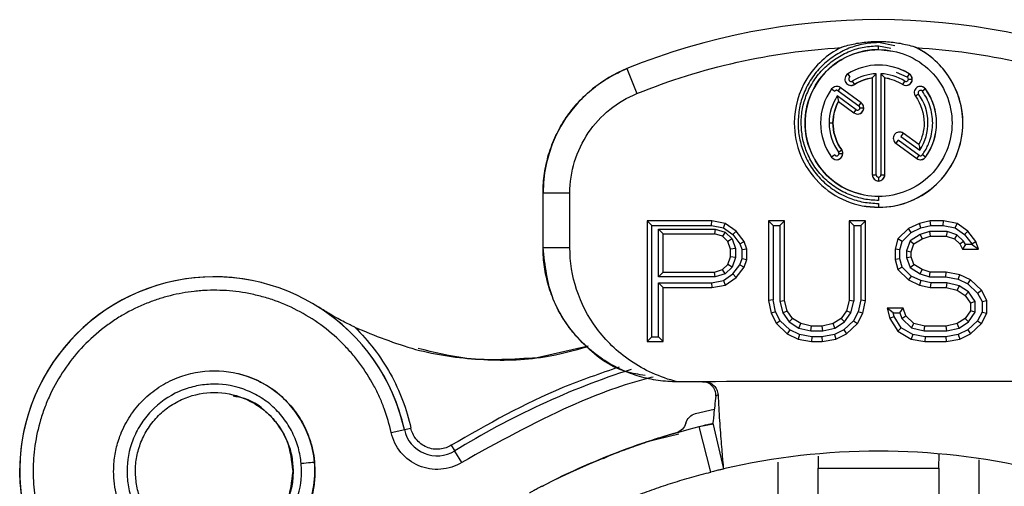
# Model space of a CAD drawing. Header units: millimetres. Extents: x 0 to 138, y -6 to 29.
# Tile 5 of 15: x 0 to 15, y 22 to 29. Entities that reach past the tile are written whole.
import ezdxf

# ---------------------------------------------------------------- set-up
doc = ezdxf.new("R2010")
doc.units = ezdxf.units.MM

msp = doc.modelspace()

# ---------------------------------------------------------------- linework, layer by layer
at = {"color": 7, "linetype": 'Continuous', "lineweight": 25}
for p, q in [((12.75, 28.842), (12.75, 28.861)), ((12.994, 28.793), (12.75, 28.842)), ((12.75, 28.738), (12.75, 28.796)), ((12.75, 28.796), (12.932, 28.76)), ((9, 28.455), (9.15, 28.084)), ((12.292, 28.376), (12.322, 28.327)), ((12.715, 28.379), (12.657, 28.316)), ((12.715, 26.871), (12.715, 28.379)), ((12.785, 28.379), (12.785, 26.871)), ((13.178, 28.327), (13.019, 28.398)), ((13.208, 28.376), (13.178, 28.327)), ((12.359, 28.268), (12.39, 28.219)), ((12.657, 28.316), (12.657, 26.871)), ((12.843, 26.871), (12.843, 28.316)), ((13.11, 28.219), (13.141, 28.268)), ((13.194, 28.297), (13.252, 28.297)), ((12.051, 28.151), (12.097, 28.117)), ((12.134, 28.047), (12.151, 27.963)), ((12.417, 27.842), (12.134, 28.047)), ((12.18, 28.172), (12.146, 28.125)), ((12.146, 28.125), (12.458, 27.899)), ((12.492, 27.945), (12.18, 28.172)), ((13.346, 28.076), (13.299, 28.042)), ((13.449, 28.151), (13.403, 28.117)), ((12.151, 27.963), (12.383, 27.795)), ((12.458, 27.899), (12.492, 27.945)), ((12.383, 27.795), (12.417, 27.842)), ((12.472, 27.87), (12.53, 27.87)), ((12.071, 27.643), (12.013, 27.643)), ((13.117, 27.491), (13.083, 27.444)), ((13.083, 27.444), (13.366, 27.239)), ((13.117, 27.491), (13.085, 27.506)), ((13.349, 27.323), (13.117, 27.491)), ((13.042, 27.387), (13.008, 27.341)), ((13.008, 27.341), (13.32, 27.114)), ((13.354, 27.161), (13.042, 27.387)), ((12.097, 27.169), (12.051, 27.135)), ((12.154, 27.21), (12.201, 27.244)), ((12.161, 27.189), (12.218, 27.189)), ((13.32, 27.114), (13.354, 27.161)), ((13.449, 27.135), (13.403, 27.169)), ((12.657, 26.871), (12.715, 26.871)), ((12.785, 26.871), (12.843, 26.871)), ((12.75, 26.836), (12.75, 26.779)), ((7.75, 26.601), (8.15, 26.601)), ((7.75, 25.785), (7.75, 26.601)), ((8.15, 25.785), (8.15, 26.601)), ((12.75, 26.548), (12.75, 26.49)), ((12.75, 26.444), (12.75, 26.387)), ((10.264, 26.185), (9.3, 26.185)), ((9.3, 26.185), (9.3, 24.385)), ((9.37, 26.115), (9.3, 26.185)), ((10.258, 26.115), (10.264, 26.185)), ((10.465, 26.146), (10.264, 26.185)), ((10.437, 26.08), (10.465, 26.146)), ((10.626, 26.031), (10.465, 26.146)), ((11.349, 26.185), (11.108, 26.185)), ((11.108, 26.185), (11.108, 24.997)), ((11.108, 26.185), (11.178, 26.115)), ((11.279, 26.115), (11.349, 26.185)), ((11.349, 24.997), (11.349, 26.185)), ((12.555, 26.185), (12.314, 26.185)), ((12.314, 26.185), (12.314, 24.997)), ((12.314, 26.185), (12.384, 26.115)), ((12.485, 26.115), (12.555, 26.185)), ((12.555, 24.997), (12.555, 26.185)), ((13.358, 26.146), (13.198, 26.07)), ((13.519, 26.185), (13.358, 26.146)), ((13.382, 26.08), (13.358, 26.146)), ((13.72, 26.185), (13.519, 26.185)), ((13.527, 26.115), (13.519, 26.185)), ((13.713, 26.115), (13.72, 26.185)), ((13.921, 26.146), (13.72, 26.185)), ((13.893, 26.08), (13.921, 26.146)), ((14.082, 26.031), (13.921, 26.146)), ((9.37, 24.455), (9.37, 26.115)), ((9.37, 26.115), (10.258, 26.115)), ((9.471, 25.349), (9.471, 26.063)), ((9.541, 25.993), (9.471, 26.063)), ((9.471, 26.063), (10.315, 26.063)), ((9.541, 25.419), (9.541, 25.993)), ((9.541, 25.993), (10.305, 25.993)), ((10.258, 26.115), (10.437, 26.08)), ((10.315, 26.063), (10.305, 25.993)), ((10.425, 25.955), (10.305, 25.993)), ((10.315, 26.063), (10.462, 26.017)), ((10.462, 26.017), (10.425, 25.955)), ((10.437, 26.08), (10.577, 25.98)), ((10.462, 26.017), (10.566, 25.917)), ((10.577, 25.98), (10.626, 26.031)), ((10.577, 25.98), (10.684, 25.844)), ((10.747, 25.878), (10.626, 26.031)), ((11.178, 26.115), (11.178, 25.005)), ((11.178, 26.115), (11.279, 26.115)), ((11.279, 26.115), (11.279, 24.988)), ((12.384, 26.115), (12.384, 24.988)), ((12.384, 26.115), (12.485, 26.115)), ((12.485, 26.115), (12.485, 25.005)), ((13.198, 26.07), (13.037, 25.916)), ((13.1, 25.879), (13.238, 26.011)), ((13.238, 26.011), (13.198, 26.07)), ((13.369, 25.98), (13.22, 25.886)), ((13.238, 26.011), (13.382, 26.08)), ((13.508, 26.025), (13.369, 25.98)), ((13.369, 25.98), (13.399, 25.916)), ((13.382, 26.08), (13.527, 26.115)), ((13.508, 26.025), (13.519, 25.955)), ((13.771, 26.025), (13.508, 26.025)), ((13.527, 26.115), (13.713, 26.115)), ((13.713, 26.115), (13.893, 26.08)), ((13.771, 26.025), (13.76, 25.955)), ((13.917, 25.978), (13.771, 26.025)), ((13.917, 25.978), (13.881, 25.916)), ((13.893, 26.08), (14.033, 25.98)), ((14.018, 25.883), (13.917, 25.978)), ((14.033, 25.98), (14.082, 26.031)), ((14.033, 25.98), (14.14, 25.844)), ((14.202, 25.878), (14.082, 26.031)), ((10.505, 25.878), (10.425, 25.955)), ((10.566, 25.917), (10.505, 25.878)), ((10.546, 25.763), (10.505, 25.878)), ((10.566, 25.917), (10.616, 25.775)), ((10.684, 25.844), (10.747, 25.878)), ((10.684, 25.844), (10.717, 25.751)), ((10.787, 25.763), (10.747, 25.878)), ((13.037, 25.916), (12.997, 25.763)), ((13.1, 25.879), (13.037, 25.916)), ((13.067, 25.754), (13.1, 25.879)), ((13.22, 25.886), (13.168, 25.737)), ((13.22, 25.886), (13.278, 25.84)), ((13.238, 25.725), (13.278, 25.84)), ((13.278, 25.84), (13.399, 25.916)), ((13.399, 25.916), (13.519, 25.955)), ((13.519, 25.955), (13.76, 25.955)), ((13.76, 25.955), (13.881, 25.916)), ((13.881, 25.916), (13.961, 25.84)), ((13.961, 25.84), (14.018, 25.883)), ((13.961, 25.84), (14.001, 25.763)), ((14.044, 25.833), (14.001, 25.763)), ((14.044, 25.833), (14.018, 25.883)), ((14.144, 25.833), (14.044, 25.833)), ((14.14, 25.844), (14.202, 25.878)), ((14.14, 25.844), (14.144, 25.833)), ((14.144, 25.833), (14.242, 25.763)), ((14.242, 25.763), (14.202, 25.878)), ((8.15, 25.785), (7.75, 25.785)), ((10.616, 25.775), (10.546, 25.763)), ((10.546, 25.648), (10.546, 25.763)), ((10.616, 25.775), (10.616, 25.636)), ((10.787, 25.763), (10.717, 25.751)), ((10.717, 25.622), (10.717, 25.751)), ((10.787, 25.61), (10.787, 25.763)), ((12.997, 25.763), (12.997, 25.61)), ((13.067, 25.754), (12.997, 25.763)), ((13.067, 25.619), (13.067, 25.754)), ((13.168, 25.737), (13.168, 25.636)), ((13.168, 25.737), (13.238, 25.725)), ((13.238, 25.648), (13.238, 25.725)), ((14.001, 25.763), (14.242, 25.763)), ((10.425, 25.457), (10.505, 25.533)), ((10.505, 25.533), (10.546, 25.648)), ((10.566, 25.494), (10.505, 25.533)), ((10.616, 25.636), (10.546, 25.648)), ((10.616, 25.636), (10.566, 25.494)), ((10.684, 25.529), (10.717, 25.622)), ((10.717, 25.622), (10.787, 25.61)), ((10.747, 25.495), (10.787, 25.61)), ((13.067, 25.619), (12.997, 25.61)), ((12.997, 25.61), (13.037, 25.457)), ((13.1, 25.494), (13.067, 25.619)), ((13.168, 25.636), (13.238, 25.648)), ((13.168, 25.636), (13.22, 25.487)), ((13.22, 25.487), (13.278, 25.533)), ((13.278, 25.533), (13.238, 25.648)), ((13.399, 25.457), (13.278, 25.533)), ((9.471, 25.349), (9.541, 25.419)), ((9.541, 25.419), (10.305, 25.419)), ((10.305, 25.419), (10.425, 25.457)), ((10.315, 25.349), (10.305, 25.419)), ((10.462, 25.395), (10.315, 25.349)), ((10.462, 25.395), (10.425, 25.457)), ((10.437, 25.293), (10.577, 25.393)), ((10.566, 25.494), (10.462, 25.395)), ((10.577, 25.393), (10.684, 25.529)), ((10.577, 25.393), (10.626, 25.342)), ((10.626, 25.342), (10.747, 25.495)), ((10.684, 25.529), (10.747, 25.495)), ((13.1, 25.494), (13.037, 25.457)), ((13.037, 25.457), (13.198, 25.304)), ((13.238, 25.362), (13.1, 25.494)), ((13.22, 25.487), (13.369, 25.393)), ((13.369, 25.393), (13.399, 25.457)), ((13.369, 25.393), (13.508, 25.349)), ((13.519, 25.419), (13.399, 25.457)), ((13.508, 25.349), (13.519, 25.419)), ((13.76, 25.419), (13.519, 25.419)), ((13.754, 25.349), (13.76, 25.419)), ((13.961, 25.38), (13.76, 25.419)), ((3.553, 25.263), (3.553, 25.263)), ((10.315, 25.349), (9.471, 25.349)), ((9.471, 25.259), (9.541, 25.189)), ((9.471, 24.455), (9.471, 25.259)), ((9.471, 25.259), (10.258, 25.259)), ((10.258, 25.259), (10.437, 25.293)), ((10.258, 25.259), (10.264, 25.189)), ((10.437, 25.293), (10.465, 25.227)), ((10.465, 25.227), (10.626, 25.342)), ((13.238, 25.362), (13.198, 25.304)), ((13.198, 25.304), (13.358, 25.227)), ((13.382, 25.293), (13.238, 25.362)), ((13.382, 25.293), (13.358, 25.227)), ((13.527, 25.259), (13.382, 25.293)), ((13.508, 25.349), (13.754, 25.349)), ((13.527, 25.259), (13.519, 25.189)), ((13.768, 25.259), (13.527, 25.259)), ((13.754, 25.349), (13.939, 25.313)), ((13.768, 25.259), (13.76, 25.189)), ((13.949, 25.216), (13.768, 25.259)), ((13.939, 25.313), (13.961, 25.38)), ((13.939, 25.313), (14.082, 25.245)), ((14.122, 25.304), (13.961, 25.38)), ((14.082, 25.245), (14.122, 25.304)), ((14.082, 25.245), (14.226, 25.108)), ((14.283, 25.151), (14.122, 25.304)), ((9.541, 24.385), (9.541, 25.189)), ((9.541, 25.189), (10.264, 25.189)), ((10.264, 25.189), (10.465, 25.227)), ((13.358, 25.227), (13.519, 25.189)), ((13.519, 25.189), (13.76, 25.189)), ((13.76, 25.189), (13.921, 25.151)), ((13.949, 25.216), (13.921, 25.151)), ((13.921, 25.151), (14.041, 25.074)), ((14.091, 25.126), (13.949, 25.216)), ((14.091, 25.126), (14.041, 25.074)), ((14.192, 24.981), (14.091, 25.126)), ((14.226, 25.108), (14.283, 25.151)), ((14.226, 25.108), (14.293, 24.98)), ((14.363, 24.997), (14.283, 25.151)), ((11.178, 25.005), (11.108, 24.997)), ((11.108, 24.997), (11.148, 24.806)), ((11.215, 24.83), (11.178, 25.005)), ((11.279, 24.988), (11.349, 24.997)), ((11.279, 24.988), (11.325, 24.814)), ((11.389, 24.844), (11.349, 24.997)), ((12.314, 24.997), (12.273, 24.844)), ((12.384, 24.988), (12.314, 24.997)), ((12.338, 24.814), (12.384, 24.988)), ((12.485, 25.005), (12.448, 24.83)), ((12.485, 25.005), (12.555, 24.997)), ((12.515, 24.806), (12.555, 24.997)), ((14.041, 25.074), (14.122, 24.959)), ((14.192, 24.981), (14.122, 24.959)), ((14.122, 24.959), (14.122, 24.844)), ((14.192, 24.822), (14.192, 24.981)), ((14.293, 24.98), (14.363, 24.997)), ((14.293, 24.98), (14.293, 24.823)), ((14.363, 24.806), (14.363, 24.997)), ((11.215, 24.83), (11.148, 24.806)), ((11.148, 24.806), (11.229, 24.653)), ((11.285, 24.695), (11.215, 24.83)), ((11.325, 24.814), (11.389, 24.844)), ((11.325, 24.814), (11.42, 24.678)), ((11.47, 24.729), (11.389, 24.844)), ((12.273, 24.844), (12.193, 24.729)), ((12.242, 24.678), (12.338, 24.814)), ((12.338, 24.814), (12.273, 24.844)), ((12.448, 24.83), (12.378, 24.695)), ((12.434, 24.653), (12.515, 24.806)), ((12.515, 24.806), (12.448, 24.83)), ((13.117, 24.882), (12.876, 24.882)), ((12.876, 24.882), (12.916, 24.729)), ((12.967, 24.812), (12.876, 24.882)), ((12.981, 24.757), (12.967, 24.812)), ((12.967, 24.812), (13.068, 24.812)), ((13.068, 24.812), (13.117, 24.882)), ((13.068, 24.812), (13.097, 24.728)), ((13.157, 24.768), (13.117, 24.882)), ((14.122, 24.844), (14.041, 24.729)), ((14.091, 24.678), (14.192, 24.822)), ((14.192, 24.822), (14.122, 24.844)), ((14.293, 24.823), (14.226, 24.695)), ((14.283, 24.653), (14.363, 24.806)), ((14.293, 24.823), (14.363, 24.806)), ((11.285, 24.695), (11.229, 24.653)), ((11.43, 24.558), (11.285, 24.695)), ((11.42, 24.678), (11.47, 24.729)), ((11.42, 24.678), (11.563, 24.587)), ((11.59, 24.653), (11.47, 24.729)), ((12.193, 24.729), (12.073, 24.653)), ((12.1, 24.587), (12.242, 24.678)), ((12.242, 24.678), (12.193, 24.729)), ((12.378, 24.695), (12.233, 24.558)), ((12.378, 24.695), (12.434, 24.653)), ((12.981, 24.757), (12.916, 24.729)), ((12.916, 24.729), (13.037, 24.538)), ((13.087, 24.59), (12.981, 24.757)), ((13.097, 24.728), (13.157, 24.768)), ((13.097, 24.728), (13.243, 24.589)), ((13.278, 24.653), (13.157, 24.768)), ((14.041, 24.729), (13.921, 24.653)), ((13.949, 24.587), (14.091, 24.678)), ((14.091, 24.678), (14.041, 24.729)), ((14.226, 24.695), (14.082, 24.558)), ((14.226, 24.695), (14.283, 24.653)), ((11.229, 24.653), (11.389, 24.499)), ((11.43, 24.558), (11.389, 24.499)), ((11.572, 24.49), (11.43, 24.558)), ((11.563, 24.587), (11.59, 24.653)), ((11.563, 24.587), (11.743, 24.544)), ((11.751, 24.614), (11.59, 24.653)), ((11.743, 24.544), (11.751, 24.614)), ((11.743, 24.544), (11.92, 24.544)), ((11.912, 24.614), (11.751, 24.614)), ((12.073, 24.653), (11.912, 24.614)), ((11.92, 24.544), (11.912, 24.614)), ((11.92, 24.544), (12.1, 24.587)), ((12.1, 24.587), (12.073, 24.653)), ((12.233, 24.558), (12.091, 24.49)), ((12.233, 24.558), (12.273, 24.499)), ((12.273, 24.499), (12.434, 24.653)), ((13.087, 24.59), (13.037, 24.538)), ((13.037, 24.538), (13.238, 24.423)), ((13.262, 24.489), (13.087, 24.59)), ((13.243, 24.589), (13.278, 24.653)), ((13.243, 24.589), (13.431, 24.544)), ((13.439, 24.614), (13.278, 24.653)), ((13.431, 24.544), (13.439, 24.614)), ((13.431, 24.544), (13.768, 24.544)), ((13.76, 24.614), (13.439, 24.614)), ((13.921, 24.653), (13.76, 24.614)), ((13.768, 24.544), (13.76, 24.614)), ((13.768, 24.544), (13.949, 24.587)), ((13.949, 24.587), (13.921, 24.653)), ((14.082, 24.558), (13.939, 24.49)), ((14.082, 24.558), (14.122, 24.499)), ((14.122, 24.499), (14.283, 24.653)), ((9.3, 24.385), (9.37, 24.455)), ((9.3, 24.385), (9.541, 24.385)), ((9.37, 24.455), (9.471, 24.455)), ((9.541, 24.385), (9.471, 24.455)), ((11.389, 24.499), (11.55, 24.423)), ((11.572, 24.49), (11.55, 24.423)), ((11.55, 24.423), (11.751, 24.385)), ((11.758, 24.455), (11.572, 24.49)), ((11.758, 24.455), (11.751, 24.385)), ((11.751, 24.385), (11.912, 24.385)), ((11.905, 24.455), (11.758, 24.455)), ((12.091, 24.49), (11.905, 24.455)), ((11.905, 24.455), (11.912, 24.385)), ((11.912, 24.385), (12.113, 24.423)), ((12.091, 24.49), (12.113, 24.423)), ((12.113, 24.423), (12.273, 24.499)), ((13.262, 24.489), (13.238, 24.423)), ((13.238, 24.423), (13.439, 24.385)), ((13.445, 24.455), (13.262, 24.489)), ((13.445, 24.455), (13.439, 24.385)), ((13.439, 24.385), (13.76, 24.385)), ((13.754, 24.455), (13.445, 24.455)), ((13.939, 24.49), (13.754, 24.455)), ((13.754, 24.455), (13.76, 24.385)), ((13.76, 24.385), (13.961, 24.423)), ((13.939, 24.49), (13.961, 24.423)), ((13.961, 24.423), (14.122, 24.499)), ((8.42, 24.314), (7.66, 24.143)), ((9.265, 23.844), (9.265, 23.844)), ((10.158, 23.785), (9.75, 23.785)), ((10.022, 23.31), (10.302, 23.376)), ((5.487, 23.029), (5.78, 23.093)), ((10.078, 23.117), (10.286, 23.157)), ((10.251, 22.439), (10.078, 23.117)), ((10.28, 23.166), (10.438, 22.485)), ((9.773, 23.006), (9.301, 22.89)), ((9.74, 23.026), (9.74, 23.026)), ((6.382, 22.838), (6.434, 22.753)), ((6.539, 22.583), (6.434, 22.753)), ((8.653, 22.643), (8.75, 22.689)), ((8.75, 22.689), (8.75, 22.689)), ((11.848, 22.676), (11.85, 22.495)), ((13.65, 22.495), (13.653, 22.707)), ((14.25, 21.563), (14.25, 22.619)), ((11.25, 22.589), (11.25, 21.563)), ((11.85, 19.765), (11.85, 22.495)), ((11.85, 22.495), (13.65, 22.495)), ((13.65, 22.495), (13.65, 20.806)), ((-0.05, 22.45), (-0.05, 22.45)), ((4.025, 22.45), (4.025, 22.45)), ((4.35, 22.45), (4.35, 22.45))]:
    msp.add_line(p, q, dxfattribs=at)
at = {"color": 7, "linetype": 'Continuous', "lineweight": 25, "flags": 128}
for points in [[(12.75, 28.738), (12.964, 28.717), (13.016, 28.705)], [(12.18, 28.172), (12.164, 28.181), (12.148, 28.187)], [(13.449, 28.151), (13.423, 28.176), (13.397, 28.187)], [(12.728, 26.781), (12.732, 26.78), (12.75, 26.779)], [(12.445, 26.424), (12.505, 26.411), (12.75, 26.387)], [(4.344, 22.583), (4.34, 22.582), (4.329, 22.581), (4.311, 22.58), (4.286, 22.578), (4.256, 22.575), (4.221, 22.572), (4.184, 22.569), (4.145, 22.565)]]:
    msp.add_lwpolyline(points, dxfattribs=at)
at = {"color": 7, "linetype": 'Continuous', "lineweight": 25}
for centre, radius, start, end in [((12.75, 19.185), 10, 67.9757, 112.0243), ((12.75, 27.643), 1.256, 270, 64.763), ((12.75, 27.643), 1.095, 90, 255.9638), ((12.75, 27.643), 0.865, 57.9729, 75.9638), ((9.75, 26.601), 2, 112.0243, 180), ((13.159, 28.297), 0.0928, 255.9638, 57.9729), ((12.341, 28.297), 0.0928, 255.9638, 302.0271), ((12.75, 27.643), 0.679, 97.851, 122.0271), ((12.75, 27.643), 0.679, 75.9638, 82.149), ((12.75, 27.643), 0.865, 324, 36), ((12.75, 27.643), 0.679, 151.851, 216), ((12.437, 27.87), 0.0928, 255.9638, 54), ((12.126, 27.189), 0.0928, 255.9638, 36), ((13.374, 27.189), 0.0928, 255.9638, 324), ((12.75, 26.871), 0.0928, 270, 360), ((2.85, 22.45), 2.9, 12.374, 279.6165), ((2.85, 22.45), 2.9, 75.9638, 255.9638), ((2.85, 22.45), 2.9, 12.374, 57.4844), ((12.75, 12.55), 12, 107.9022, 121.7571), ((12.75, 12.55), 12, 107.9022, 121.7571), ((2.85, 22.45), 1.5, 255.9638, 75.9638), ((6.171, 23.179), 0.5, 192.374, 301.7571), ((6.171, 23.179), 0.5, 192.374, 301.7571)]:
    msp.add_arc(centre, radius, start, end, dxfattribs=at)
for points in [[(9.15, 28.084), (10.117, 28.475), (11.149, 28.707), (12.191, 28.768)], [(12.191, 28.768), (12.199, 28.772), (12.206, 28.776), (12.214, 28.78)], [(13.286, 28.78), (13.294, 28.776), (13.301, 28.772), (13.309, 28.768)], [(13.309, 28.768), (14.351, 28.707), (15.383, 28.475), (16.35, 28.084)], [(12.715, 28.379), (12.59, 28.373), (12.466, 28.334), (12.359, 28.268)], [(12.785, 28.379), (12.805, 28.358), (12.824, 28.337), (12.843, 28.316)], [(13.141, 28.268), (13.034, 28.334), (12.91, 28.373), (12.785, 28.379)], [(13.252, 28.297), (13.252, 28.329), (13.235, 28.359), (13.208, 28.376)], [(12.39, 28.219), (12.471, 28.269), (12.563, 28.303), (12.657, 28.316)], [(12.843, 28.316), (12.937, 28.303), (13.029, 28.269), (13.11, 28.219)], [(12.134, 28.047), (12.056, 27.928), (12.013, 27.786), (12.013, 27.643)], [(13.299, 28.042), (13.383, 27.927), (13.429, 27.785), (13.429, 27.643)], [(13.615, 27.643), (13.615, 27.824), (13.556, 28.005), (13.449, 28.151)], [(12.53, 27.87), (12.53, 27.899), (12.515, 27.928), (12.492, 27.945)], [(12.013, 27.643), (12.013, 27.489), (12.063, 27.335), (12.154, 27.21)], [(13.429, 27.643), (13.429, 27.532), (13.401, 27.421), (13.349, 27.323)], [(13.449, 27.135), (13.556, 27.281), (13.615, 27.462), (13.615, 27.643)], [(13.349, 27.323), (13.355, 27.296), (13.361, 27.268), (13.366, 27.239)], [(12.218, 27.189), (12.218, 27.209), (12.212, 27.228), (12.201, 27.244)], [(9.878, 23.167), (9.896, 23.237), (9.951, 23.292), (10.022, 23.31)], [(7.732, 22.226), (8.476, 22.612), (9.265, 22.912), (10.078, 23.117)], [(9.878, 23.167), (9.86, 23.1), (9.806, 23.045), (9.74, 23.026)], [(9.74, 23.026), (9.405, 22.93), (9.074, 22.817), (8.75, 22.689)], [(8.999, 22.784), (8.565, 22.625), (8.142, 22.439), (7.732, 22.226)], [(8.75, 22.689), (8.832, 22.722), (8.915, 22.754), (8.999, 22.784)], [(4.15, 22.45), (4.15, 22.489), (4.148, 22.527), (4.145, 22.565)], [(1.55, 22.45), (1.55, 22.411), (1.552, 22.373), (1.555, 22.335)]]:
    msp.add_open_spline(points, degree=3, dxfattribs=at)
for points, knots in [([(12.191, 28.768), (11.983, 28.665), (11.804, 28.502), (11.56, 28.107), (11.494, 27.875), (11.494, 27.643)], [0, 0, 0, 0, 0.5, 0.5, 1, 1, 1, 1]), ([(12.75, 28.842), (12.712, 28.841), (12.637, 28.839), (12.525, 28.822), (12.415, 28.796), (12.267, 28.745), (12.087, 28.652), (11.897, 28.497), (11.741, 28.306), (11.631, 28.093), (11.563, 27.869), (11.555, 27.718), (11.551, 27.643)], [0, 0, 0, 0, 0.060174, 0.119907, 0.179739, 0.240208, 0.369904, 0.50013, 0.629804, 0.760051, 0.879879, 1, 1, 1, 1]), ([(11.597, 27.643), (11.598, 27.679), (11.6, 27.752), (11.616, 27.859), (11.641, 27.965), (11.69, 28.107), (11.779, 28.28), (11.929, 28.463), (12.112, 28.614), (12.317, 28.719), (12.533, 28.784), (12.677, 28.792), (12.75, 28.796)], [0, 0, 0, 0, 0.060223, 0.119973, 0.179788, 0.240206, 0.369893, 0.500129, 0.629793, 0.760053, 0.879799, 1, 1, 1, 1]), ([(12.214, 28.78), (12.249, 28.79), (12.319, 28.81), (12.426, 28.833), (12.534, 28.849), (12.642, 28.859), (12.714, 28.861), (12.75, 28.861)], [0, 0, 0, 0, 0.2052, 0.406989, 0.606163, 0.803549, 1, 1, 1, 1]), ([(12.75, 28.861), (12.786, 28.861), (12.858, 28.859), (12.966, 28.849), (13.074, 28.833), (13.181, 28.81), (13.251, 28.79), (13.286, 28.78)], [0, 0, 0, 0, 0.196451, 0.393837, 0.593011, 0.7948, 1, 1, 1, 1]), ([(14.007, 27.643), (14.007, 27.875), (13.94, 28.107), (13.696, 28.502), (13.517, 28.665), (13.309, 28.768)], [0, 0, 0, 0, 0.5, 0.5, 1, 1, 1, 1]), ([(11.655, 27.643), (11.655, 27.786), (11.684, 27.93), (11.793, 28.194), (11.874, 28.316), (12.077, 28.519), (12.199, 28.6), (12.463, 28.71), (12.607, 28.738), (12.893, 28.738), (13.037, 28.71), (13.301, 28.6), (13.423, 28.519), (13.626, 28.316), (13.707, 28.194), (13.817, 27.93), (13.845, 27.786), (13.845, 27.643)], [0, 0, 0, 0, 0.125, 0.125, 0.25, 0.25, 0.375, 0.375, 0.5, 0.5, 0.625, 0.625, 0.75, 0.75, 0.875, 0.875, 1, 1, 1, 1]), ([(13.208, 28.376), (13.072, 28.461), (12.911, 28.508), (12.589, 28.508), (12.428, 28.461), (12.292, 28.376)], [0, 0, 0, 0, 0.5, 0.5, 1, 1, 1, 1]), ([(7.75, 26.601), (7.751, 26.649), (7.753, 26.746), (7.769, 26.89), (7.795, 27.032), (7.845, 27.224), (7.935, 27.459), (8.085, 27.723), (8.274, 27.962), (8.493, 28.165), (8.736, 28.335), (8.912, 28.415), (9, 28.455)], [0, 0, 0, 0, 0.061208, 0.122147, 0.18314, 0.244507, 0.372074, 0.500078, 0.627637, 0.755648, 0.877711, 1, 1, 1, 1]), ([(12.292, 28.376), (12.271, 28.363), (12.256, 28.342), (12.245, 28.294), (12.249, 28.269), (12.275, 28.228), (12.296, 28.212), (12.344, 28.201), (12.369, 28.206), (12.39, 28.219)], [0, 0, 0, 0, 0.25, 0.25, 0.5, 0.5, 0.75, 0.75, 1, 1, 1, 1]), ([(12.322, 28.327), (12.319, 28.324), (12.312, 28.318), (12.304, 28.301), (12.308, 28.277), (12.328, 28.263), (12.346, 28.262), (12.355, 28.266), (12.359, 28.268)], [0, 0, 0, 0, 0.125543, 0.252856, 0.498298, 0.741651, 0.867174, 1, 1, 1, 1]), ([(13.194, 28.297), (13.193, 28.303), (13.192, 28.315), (13.182, 28.323), (13.178, 28.327)], [0, 0, 0, 0, 0.498751, 1, 1, 1, 1]), ([(12.18, 28.172), (12.161, 28.186), (12.135, 28.192), (12.087, 28.184), (12.065, 28.171), (12.051, 28.151)], [0, 0, 0, 0, 0.5, 0.5, 1, 1, 1, 1]), ([(13.11, 28.219), (13.138, 28.201), (13.175, 28.2), (13.233, 28.232), (13.252, 28.264), (13.252, 28.297)], [0, 0, 0, 0, 0.5, 0.5, 1, 1, 1, 1]), ([(13.141, 28.268), (13.147, 28.265), (13.158, 28.26), (13.177, 28.265), (13.188, 28.276), (13.194, 28.288), (13.194, 28.294), (13.194, 28.297)], [0, 0, 0, 0, 0.252298, 0.499413, 0.746437, 0.871114, 1, 1, 1, 1]), ([(13.449, 28.151), (13.435, 28.171), (13.413, 28.184), (13.365, 28.192), (13.339, 28.186), (13.3, 28.157), (13.287, 28.135), (13.279, 28.087), (13.285, 28.062), (13.299, 28.042)], [0, 0, 0, 0, 0.25, 0.25, 0.5, 0.5, 0.75, 0.75, 1, 1, 1, 1]), ([(8.15, 26.601), (8.15, 26.917), (8.246, 27.233), (8.6, 27.757), (8.857, 27.965), (9.15, 28.084)], [0, 0, 0, 0, 0.5, 0.5, 1, 1, 1, 1]), ([(12.051, 28.151), (11.944, 28.005), (11.886, 27.824), (11.886, 27.462), (11.944, 27.281), (12.051, 27.135)], [0, 0, 0, 0, 0.5, 0.5, 1, 1, 1, 1]), ([(12.146, 28.125), (12.142, 28.127), (12.134, 28.132), (12.12, 28.132), (12.107, 28.128), (12.101, 28.121), (12.097, 28.117)], [0, 0, 0, 0, 0.249677, 0.495019, 0.739197, 1, 1, 1, 1]), ([(13.403, 28.117), (13.4, 28.121), (13.393, 28.127), (13.376, 28.133), (13.352, 28.128), (13.339, 28.107), (13.339, 28.089), (13.344, 28.08), (13.346, 28.076)], [0, 0, 0, 0, 0.125543, 0.252856, 0.498298, 0.741651, 0.867174, 1, 1, 1, 1]), ([(13.366, 27.239), (13.447, 27.363), (13.49, 27.512), (13.483, 27.809), (13.433, 27.956), (13.346, 28.076)], [0, 0, 0, 0, 0.5, 0.5, 1, 1, 1, 1]), ([(13.403, 27.169), (13.418, 27.191), (13.449, 27.237), (13.486, 27.31), (13.522, 27.402), (13.55, 27.513), (13.56, 27.643), (13.55, 27.773), (13.519, 27.897), (13.471, 28.014), (13.426, 28.083), (13.403, 28.117)], [0, 0, 0, 0, 0.081184, 0.162162, 0.243782, 0.371415, 0.50006, 0.627662, 0.756337, 0.877895, 1, 1, 1, 1]), ([(12.201, 27.244), (12.126, 27.346), (12.081, 27.47), (12.064, 27.723), (12.092, 27.852), (12.151, 27.963)], [0, 0, 0, 0, 0.5, 0.5, 1, 1, 1, 1]), ([(12.472, 27.87), (12.471, 27.876), (12.47, 27.887), (12.462, 27.895), (12.458, 27.899)], [0, 0, 0, 0, 0.498175, 1, 1, 1, 1]), ([(12.383, 27.795), (12.41, 27.775), (12.449, 27.772), (12.51, 27.803), (12.53, 27.836), (12.53, 27.87)], [0, 0, 0, 0, 0.5, 0.5, 1, 1, 1, 1]), ([(12.417, 27.842), (12.422, 27.839), (12.434, 27.833), (12.454, 27.838), (12.466, 27.849), (12.471, 27.86), (12.472, 27.867), (12.472, 27.87)], [0, 0, 0, 0, 0.2523, 0.498745, 0.744841, 0.869682, 1, 1, 1, 1]), ([(11.494, 27.643), (11.494, 27.479), (11.526, 27.314), (11.652, 27.01), (11.745, 26.871), (11.978, 26.638), (12.117, 26.545), (12.421, 26.419), (12.586, 26.387), (12.914, 26.387), (13.079, 26.419), (13.383, 26.545), (13.522, 26.638), (13.755, 26.871), (13.848, 27.01), (13.974, 27.314), (14.007, 27.479), (14.007, 27.643)], [0, 0, 0, 0, 0.125, 0.125, 0.25, 0.25, 0.375, 0.375, 0.5, 0.5, 0.625, 0.625, 0.75, 0.75, 0.875, 0.875, 1, 1, 1, 1]), ([(11.551, 27.643), (11.552, 27.605), (11.554, 27.53), (11.571, 27.418), (11.597, 27.308), (11.648, 27.16), (11.741, 26.98), (11.896, 26.79), (12.087, 26.634), (12.3, 26.524), (12.524, 26.456), (12.675, 26.448), (12.75, 26.444)], [0, 0, 0, 0, 0.060227, 0.119978, 0.179792, 0.240207, 0.369903, 0.50013, 0.629805, 0.760053, 0.879808, 1, 1, 1, 1]), ([(12.75, 26.49), (12.714, 26.491), (12.641, 26.493), (12.534, 26.509), (12.428, 26.534), (12.286, 26.583), (12.113, 26.672), (11.93, 26.822), (11.779, 27.005), (11.674, 27.21), (11.609, 27.426), (11.601, 27.57), (11.597, 27.643)], [0, 0, 0, 0, 0.0601684, 0.1198995, 0.1797335, 0.2402084, 0.3698936, 0.5001297, 0.6297928, 0.7600513, 0.8798729, 1, 1, 1, 1]), ([(13.845, 27.643), (13.845, 27.5), (13.817, 27.356), (13.707, 27.092), (13.626, 26.97), (13.423, 26.767), (13.301, 26.686), (13.037, 26.577), (12.893, 26.548), (12.607, 26.548), (12.463, 26.577), (12.199, 26.686), (12.077, 26.767), (11.874, 26.97), (11.793, 27.092), (11.684, 27.356), (11.655, 27.5), (11.655, 27.643)], [0, 0, 0, 0, 0.125, 0.125, 0.25, 0.25, 0.375, 0.375, 0.5, 0.5, 0.625, 0.625, 0.75, 0.75, 0.875, 0.875, 1, 1, 1, 1]), ([(13.117, 27.491), (13.098, 27.505), (13.072, 27.511), (13.024, 27.504), (13.002, 27.49), (12.974, 27.451), (12.967, 27.425), (12.975, 27.377), (12.989, 27.355), (13.008, 27.341)], [0, 0, 0, 0, 0.25, 0.25, 0.5, 0.5, 0.75, 0.75, 1, 1, 1, 1]), ([(12.051, 27.135), (12.073, 27.103), (12.117, 27.089), (12.191, 27.113), (12.218, 27.151), (12.218, 27.189)], [0, 0, 0, 0, 0.5, 0.5, 1, 1, 1, 1]), ([(12.097, 27.169), (12.1, 27.166), (12.105, 27.161), (12.118, 27.154), (12.137, 27.153), (12.152, 27.166), (12.159, 27.178), (12.16, 27.186), (12.161, 27.189)], [0, 0, 0, 0, 0.127248, 0.253959, 0.497265, 0.747606, 0.873044, 1, 1, 1, 1]), ([(12.161, 27.189), (12.16, 27.193), (12.16, 27.2), (12.156, 27.207), (12.154, 27.21)], [0, 0, 0, 0, 0.484897, 1, 1, 1, 1]), ([(13.354, 27.161), (13.358, 27.159), (13.366, 27.154), (13.38, 27.154), (13.393, 27.158), (13.399, 27.165), (13.403, 27.169)], [0, 0, 0, 0, 0.249677, 0.495019, 0.739197, 1, 1, 1, 1]), ([(13.32, 27.114), (13.339, 27.1), (13.365, 27.094), (13.413, 27.102), (13.435, 27.115), (13.449, 27.135)], [0, 0, 0, 0, 0.5, 0.5, 1, 1, 1, 1]), ([(12.657, 26.871), (12.657, 26.847), (12.667, 26.823), (12.702, 26.789), (12.726, 26.779), (12.774, 26.779), (12.798, 26.789), (12.833, 26.823), (12.843, 26.847), (12.843, 26.871)], [0, 0, 0, 0, 0.25, 0.25, 0.5, 0.5, 0.75, 0.75, 1, 1, 1, 1]), ([(12.715, 26.871), (12.716, 26.867), (12.717, 26.858), (12.725, 26.846), (12.736, 26.838), (12.745, 26.837), (12.75, 26.836)], [0, 0, 0, 0, 0.249499, 0.502536, 0.748226, 1, 1, 1, 1]), ([(12.75, 26.836), (12.754, 26.837), (12.763, 26.838), (12.775, 26.846), (12.783, 26.857), (12.784, 26.866), (12.785, 26.871)], [0, 0, 0, 0, 0.243668, 0.489911, 0.737935, 1, 1, 1, 1]), ([(9.272, 23.88), (9.175, 23.894), (8.818, 23.948), (8.305, 24.346), (7.839, 24.996), (7.78, 25.522), (7.75, 25.785)], [0, 0, 0, 0, 0.1112208, 0.4074805, 0.7037403, 1, 1, 1, 1]), ([(9.75, 23.785), (9.703, 23.786), (9.608, 23.787), (9.466, 23.803), (9.326, 23.828), (9.188, 23.863), (9.053, 23.908), (8.921, 23.963), (8.793, 24.026), (8.67, 24.099), (8.553, 24.18), (8.442, 24.27), (8.337, 24.367), (8.239, 24.471), (8.149, 24.582), (8.068, 24.7), (7.994, 24.823), (7.93, 24.951), (7.875, 25.083), (7.83, 25.219), (7.794, 25.358), (7.769, 25.499), (7.753, 25.641), (7.751, 25.737), (7.75, 25.785)], [0, 0, 0, 0, 0.046177, 0.092246, 0.138213, 0.184085, 0.229866, 0.275562, 0.32118, 0.366725, 0.412202, 0.457618, 0.502979, 0.548291, 0.593559, 0.638789, 0.683988, 0.729161, 0.774315, 0.819455, 0.864588, 0.909719, 0.954854, 1, 1, 1, 1]), ([(9.75, 23.785), (9.489, 23.851), (9.021, 24.07), (8.684, 24.4), (8.282, 24.942), (8.15, 25.364), (8.15, 25.785)], [0, 0, 0, 0, 0.25, 0.5, 0.5, 1, 1, 1, 1]), ([(5.487, 23.029), (5.46, 23.151), (5.408, 23.329), (5.326, 23.53), (5.286, 23.615), (5.259, 23.671), (5.245, 23.696), (5.166, 23.844), (5.059, 24.013), (4.933, 24.169), (4.845, 24.27), (4.801, 24.318), (4.653, 24.464), (4.548, 24.554), (4.326, 24.715), (4.207, 24.788), (3.964, 24.913), (3.777, 24.993), (3.549, 25.06), (3.45, 25.083), (3.383, 25.097), (3.348, 25.104), (3.189, 25.132), (2.999, 25.151), (2.776, 25.15), (2.68, 25.145), (2.616, 25.14), (2.582, 25.137), (2.43, 25.12), (2.251, 25.088), (2.046, 25.029), (1.96, 24.999), (1.902, 24.978), (1.876, 24.968), (1.723, 24.907), (1.546, 24.821), (1.353, 24.699), (1.273, 24.642), (1.22, 24.603), (1.195, 24.584), (0.952, 24.39), (0.766, 24.189), (0.535, 23.846), (0.433, 23.667), (0.339, 23.447), (0.304, 23.35), (0.282, 23.285), (0.271, 23.25), (0.224, 23.092), (0.182, 22.901), (0.158, 22.673), (0.153, 22.575), (0.15, 22.509), (0.15, 22.474), (0.15, 22.321), (0.163, 22.139), (0.199, 21.929), (0.22, 21.84), (0.234, 21.781), (0.241, 21.753), (0.285, 21.598), (0.349, 21.418), (0.447, 21.217), (0.493, 21.132), (0.525, 21.077), (0.541, 21.051), (0.631, 20.906), (0.711, 20.797), (0.887, 20.591), (0.981, 20.496), (1.191, 20.315), (1.357, 20.192), (1.536, 20.09), (1.659, 20.026), (1.723, 19.995), (1.909, 19.916), (2.098, 19.851), (2.326, 19.8), (2.425, 19.783), (2.491, 19.774), (2.527, 19.769), (2.806, 19.739), (3.054, 19.746), (3.301, 19.788)], [0, 0, 0, 0, 0.03125, 0.046875, 0.054687, 0.054687, 0.0625, 0.0625, 0.09375, 0.109375, 0.109375, 0.125, 0.125, 0.15625, 0.15625, 0.1875, 0.1875, 0.21875, 0.234375, 0.242187, 0.242187, 0.25, 0.25, 0.28125, 0.296875, 0.304687, 0.304687, 0.3125, 0.3125, 0.34375, 0.359375, 0.367187, 0.367187, 0.375, 0.375, 0.40625, 0.421875, 0.429687, 0.429687, 0.4375, 0.4375, 0.5, 0.5, 0.53125, 0.546875, 0.554688, 0.554688, 0.5625, 0.5625, 0.59375, 0.609375, 0.617188, 0.617188, 0.625, 0.625, 0.65625, 0.671875, 0.679688, 0.679688, 0.6875, 0.6875, 0.71875, 0.734375, 0.742188, 0.742188, 0.75, 0.75, 0.78125, 0.78125, 0.8125, 0.8125, 0.84375, 0.859375, 0.859375, 0.875, 0.875, 0.90625, 0.921875, 0.929688, 0.929688, 0.9375, 0.9375, 1, 1, 1, 1]), ([(4.943, 24.599), (4.92, 24.61), (4.869, 24.635), (4.786, 24.678), (4.685, 24.731), (4.557, 24.803), (4.464, 24.861), (4.409, 24.895)], [0, 0, 0, 0, 0.122402, 0.274786, 0.456147, 0.679081, 1, 1, 1, 1]), ([(4.943, 24.599), (5.242, 24.476), (5.84, 24.23), (6.804, 24.095), (7.68, 24.109), (8.208, 24.253), (8.424, 24.312)], [0, 0, 0, 0, 0.270738, 0.541477, 0.812215, 1, 1, 1, 1]), ([(4.943, 24.599), (5.154, 24.394), (5.33, 24.164), (5.615, 23.651), (5.717, 23.379), (5.78, 23.093)], [0, 0, 0, 0, 0.5, 0.5, 1, 1, 1, 1]), ([(7.66, 24.143), (7.309, 24.119), (6.71, 24.078), (6.129, 24.223), (5.888, 24.283)], [0, 0, 0, 0, 0.585633, 1, 1, 1, 1]), ([(1.35, 22.45), (1.351, 22.488), (1.352, 22.563), (1.366, 22.676), (1.387, 22.786), (1.416, 22.896), (1.475, 23.063), (1.587, 23.28), (1.782, 23.518), (2.02, 23.713), (2.37, 23.894), (2.85, 23.986), (3.33, 23.894), (3.679, 23.713), (3.918, 23.518), (4.113, 23.28), (4.236, 23.041), (4.307, 22.824), (4.343, 22.639), (4.348, 22.513), (4.35, 22.45)], [0, 0, 0, 0, 0.024156, 0.048122, 0.072034, 0.096032, 0.120252, 0.185198, 0.250357, 0.315294, 0.380461, 0.500023, 0.619585, 0.684531, 0.749689, 0.814627, 0.879794, 0.919918, 0.959772, 1, 1, 1, 1]), ([(8.884, 24.004), (8.602, 23.907), (7.728, 23.609), (6.925, 23.149), (6.382, 22.838)], [0, 0, 0, 0, 0.323112, 1, 1, 1, 1]), ([(9.392, 23.856), (9.345, 23.844), (8.923, 23.738), (7.945, 23.36), (7.072, 22.878), (6.539, 22.583)], [0, 0, 0, 0, 0.0456, 0.417039, 1, 1, 1, 1]), ([(10.323, 23.572), (10.323, 23.586), (10.325, 23.613), (10.316, 23.653), (10.299, 23.689), (10.265, 23.732), (10.208, 23.776), (10.153, 23.782), (10.125, 23.785)], [0, 0, 0, 0, 0.1292122, 0.2510446, 0.3721863, 0.4991106, 0.7498523, 1, 1, 1, 1]), ([(10.125, 23.785), (10.129, 23.785), (10.138, 23.785), (10.146, 23.785), (10.152, 23.785), (10.156, 23.785), (10.158, 23.785), (10.158, 23.785)], [0, 0, 0, 0, 0.123464, 0.272656, 0.447804, 0.686457, 1, 1, 1, 1]), ([(15.342, 23.785), (14.478, 23.791), (13.614, 23.791), (11.886, 23.791), (11.022, 23.791), (10.158, 23.785)], [0, 0, 0, 0, 0.5, 0.5, 1, 1, 1, 1]), ([(10.158, 23.785), (10.171, 23.784), (10.197, 23.783), (10.234, 23.772), (10.268, 23.754), (10.307, 23.722), (10.347, 23.669), (10.354, 23.618), (10.358, 23.593)], [0, 0, 0, 0, 0.12784, 0.250656, 0.373353, 0.500868, 0.749742, 1, 1, 1, 1]), ([(4.145, 22.565), (4.138, 22.644), (4.117, 22.76), (4.08, 22.874), (4.051, 22.948), (4.033, 22.99), (3.976, 23.105), (3.931, 23.178), (3.826, 23.313), (3.766, 23.377), (3.636, 23.49), (3.566, 23.539), (3.417, 23.623), (3.336, 23.658), (3.11, 23.734), (2.951, 23.756), (2.713, 23.745), (2.635, 23.735), (2.481, 23.699), (2.407, 23.675), (2.17, 23.571), (2.028, 23.472), (1.849, 23.284), (1.77, 23.183), (1.707, 23.071), (1.669, 22.994), (1.65, 22.952), (1.579, 22.766), (1.55, 22.611), (1.55, 22.45)], [0, 0, 0, 0, 0.0625, 0.09375, 0.09375, 0.125, 0.125, 0.1875, 0.1875, 0.25, 0.25, 0.3125, 0.3125, 0.375, 0.375, 0.5, 0.5, 0.5625, 0.5625, 0.625, 0.625, 0.75, 0.75, 0.8125, 0.84375, 0.84375, 0.875, 0.875, 1, 1, 1, 1]), ([(1.675, 22.45), (1.676, 22.487), (1.678, 22.561), (1.694, 22.67), (1.72, 22.778), (1.77, 22.923), (1.861, 23.1), (2.013, 23.286), (2.2, 23.439), (2.474, 23.581), (2.85, 23.654), (3.226, 23.581), (3.5, 23.439), (3.686, 23.287), (3.839, 23.1), (3.946, 22.891), (4.013, 22.672), (4.021, 22.524), (4.025, 22.45)], [0, 0, 0, 0, 0.030149, 0.060061, 0.090004, 0.120249, 0.185174, 0.250369, 0.315283, 0.380489, 0.500064, 0.61964, 0.684564, 0.749759, 0.814673, 0.879879, 0.939865, 1, 1, 1, 1]), ([(4.025, 22.45), (4.007, 22.604), (3.972, 22.913), (3.699, 23.295), (3.397, 23.529), (3.188, 23.561), (3.131, 23.569)], [0, 0, 0, 0, 0.29626, 0.592519, 0.888779, 1, 1, 1, 1]), ([(10.323, 23.572), (10.313, 23.476), (10.302, 23.376), (10.285, 23.22), (10.28, 23.166), (10.28, 23.166)], [0, 0, 0, 0, 0.5, 0.5, 1, 1, 1, 1]), ([(10.358, 23.593), (10.358, 23.593), (10.358, 23.593), (10.358, 23.593), (10.358, 23.593), (10.357, 23.593), (10.357, 23.592), (10.355, 23.59), (10.351, 23.588), (10.344, 23.58), (10.329, 23.575), (10.323, 23.572)], [0, 0, 0, 0, 0.009652, 0.019326, 0.038542, 0.076449, 0.150156, 0.289113, 0.533021, 0.780516, 1, 1, 1, 1]), ([(10.358, 23.593), (10.363, 23.463), (10.371, 23.333), (10.388, 23.082), (10.398, 22.961), (10.415, 22.746), (10.423, 22.653), (10.435, 22.523), (10.438, 22.485), (10.438, 22.485)], [0, 0, 0, 0, 0.25, 0.25, 0.5, 0.5, 0.75, 0.75, 1, 1, 1, 1]), ([(6.382, 22.838), (6.335, 22.81), (6.278, 22.788), (6.149, 22.774), (6.079, 22.783), (5.952, 22.837), (5.896, 22.881), (5.816, 22.983), (5.792, 23.04), (5.78, 23.093)], [0, 0, 0, 0, 0.25, 0.25, 0.5, 0.5, 0.75, 0.75, 1, 1, 1, 1]), ([(10.078, 23.117), (10.091, 23.121), (10.118, 23.127), (10.156, 23.137), (10.19, 23.145), (10.231, 23.155), (10.271, 23.164), (10.277, 23.166), (10.28, 23.166)], [0, 0, 0, 0, 0.127531, 0.250063, 0.37271, 0.500639, 0.750185, 1, 1, 1, 1]), ([(6.539, 22.583), (6.443, 22.524), (6.338, 22.489), (6.112, 22.472), (6.003, 22.49), (5.794, 22.578), (5.705, 22.644), (5.56, 22.818), (5.512, 22.918), (5.487, 23.029)], [0, 0, 0, 0, 0.25, 0.25, 0.5, 0.5, 0.75, 0.75, 1, 1, 1, 1]), ([(8.999, 22.784), (9.019, 22.792), (9.06, 22.807), (9.121, 22.828), (9.189, 22.852), (9.263, 22.877), (9.359, 22.909), (9.447, 22.938), (9.485, 22.949), (9.447, 22.938), (9.359, 22.909), (9.263, 22.877), (9.18, 22.849), (9.091, 22.818), (9.03, 22.795), (8.999, 22.784)], [0, 0, 0, 0, 0.041892, 0.083452, 0.125407, 0.18804, 0.250732, 0.375083, 0.50004, 0.624998, 0.749349, 0.812182, 0.874834, 0.937343, 1, 1, 1, 1]), ([(15.062, 22.485), (14.305, 22.661), (13.527, 22.75), (11.973, 22.75), (11.195, 22.661), (10.438, 22.485)], [0, 0, 0, 0, 0.5, 0.5, 1, 1, 1, 1]), ([(10.438, 22.485), (10.438, 22.484), (10.436, 22.484), (10.426, 22.482), (10.408, 22.477), (10.376, 22.47), (10.325, 22.458), (10.276, 22.445), (10.251, 22.439)], [0, 0, 0, 0, 0.128013, 0.250941, 0.37382, 0.501714, 0.750991, 1, 1, 1, 1]), ([(4.35, 22.45), (4.349, 22.412), (4.348, 22.337), (4.334, 22.224), (4.313, 22.114), (4.284, 22.004), (4.225, 21.837), (4.113, 21.62), (3.918, 21.382), (3.68, 21.187), (3.33, 21.006), (2.85, 20.914), (2.37, 21.006), (2.021, 21.187), (1.782, 21.382), (1.587, 21.62), (1.464, 21.859), (1.393, 22.076), (1.357, 22.261), (1.352, 22.387), (1.35, 22.45)], [0, 0, 0, 0, 0.024156, 0.048122, 0.072034, 0.096032, 0.120252, 0.185198, 0.250357, 0.315294, 0.380461, 0.500023, 0.619585, 0.684531, 0.749689, 0.814627, 0.879794, 0.919918, 0.959772, 1, 1, 1, 1]), ([(1.555, 22.335), (1.562, 22.256), (1.583, 22.14), (1.62, 22.026), (1.649, 21.952), (1.667, 21.91), (1.724, 21.795), (1.769, 21.722), (1.874, 21.587), (1.934, 21.523), (2.064, 21.41), (2.134, 21.361), (2.283, 21.277), (2.364, 21.242), (2.59, 21.166), (2.749, 21.144), (2.987, 21.155), (3.065, 21.165), (3.219, 21.201), (3.293, 21.225), (3.53, 21.328), (3.672, 21.428), (3.851, 21.616), (3.93, 21.717), (3.993, 21.829), (4.031, 21.906), (4.05, 21.948), (4.121, 22.134), (4.15, 22.289), (4.15, 22.45)], [0, 0, 0, 0, 0.0625, 0.09375, 0.09375, 0.125, 0.125, 0.1875, 0.1875, 0.25, 0.25, 0.3125, 0.3125, 0.375, 0.375, 0.5, 0.5, 0.5625, 0.5625, 0.625, 0.625, 0.75, 0.75, 0.8125, 0.84375, 0.84375, 0.875, 0.875, 1, 1, 1, 1]), ([(4.025, 22.45), (4.024, 22.413), (4.022, 22.339), (4.006, 22.23), (3.98, 22.122), (3.93, 21.977), (3.839, 21.8), (3.687, 21.614), (3.5, 21.461), (3.226, 21.319), (2.85, 21.246), (2.474, 21.319), (2.2, 21.461), (2.014, 21.613), (1.861, 21.8), (1.754, 22.009), (1.687, 22.228), (1.679, 22.376), (1.675, 22.45)], [0, 0, 0, 0, 0.030149, 0.060061, 0.090004, 0.120249, 0.185174, 0.250369, 0.315283, 0.380489, 0.500064, 0.61964, 0.684564, 0.749759, 0.814673, 0.879879, 0.939865, 1, 1, 1, 1]), ([(2.569, 21.331), (2.662, 21.306), (2.904, 21.241), (3.313, 21.341), (3.7, 21.596), (3.972, 21.989), (4.007, 22.296), (4.025, 22.45)], [0, 0, 0, 0, 0.135057, 0.351293, 0.567529, 0.783764, 1, 1, 1, 1]), ([(8.053, 21.604), (8.141, 21.649), (8.316, 21.738), (8.584, 21.862), (8.854, 21.978), (9.127, 22.087), (9.404, 22.187), (9.683, 22.28), (9.966, 22.364), (10.156, 22.414), (10.251, 22.439)], [0, 0, 0, 0, 0.125367, 0.250419, 0.375262, 0.5, 0.624739, 0.749581, 0.874634, 1, 1, 1, 1]), ([(7.732, 22.226), (7.72, 22.22), (7.696, 22.207), (7.661, 22.189), (7.629, 22.172), (7.593, 22.153), (7.557, 22.133), (7.551, 22.13), (7.549, 22.129)], [0, 0, 0, 0, 0.128024, 0.250844, 0.373555, 0.501266, 0.74895, 1, 1, 1, 1])]:
    msp.add_open_spline(points, degree=3, knots=knots, dxfattribs=at)

doc.saveas('drawing.dxf')
